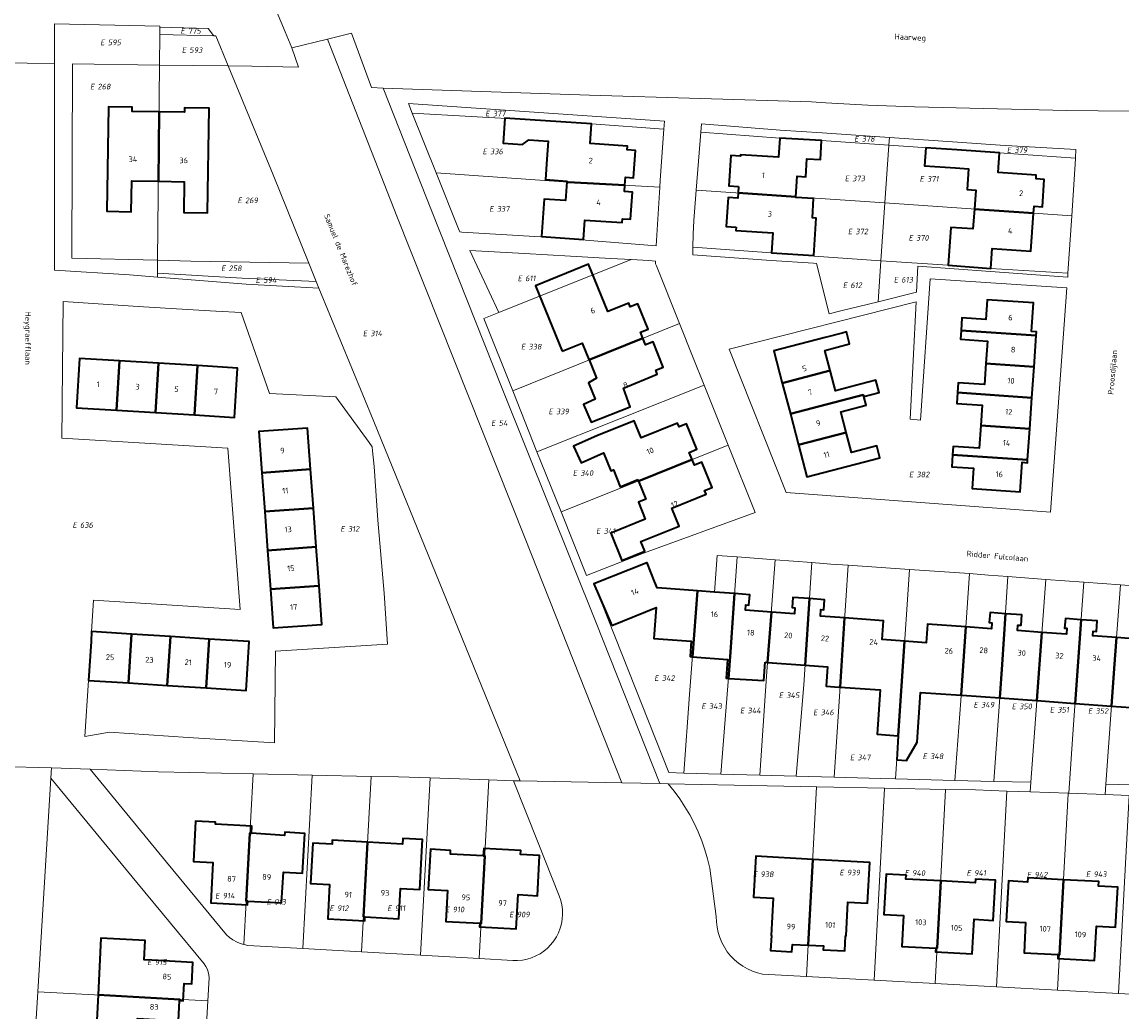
# Model space of a CAD drawing. Header units: metres. Extents: x 154139 to 157705, y 449770 to 453345.
# Tile 21 of 27: x 156479 to 156654, y 451958 to 452115. Entities that reach past the tile are written whole.
import ezdxf
from ezdxf.enums import TextEntityAlignment as Align
from ezdxf.lldxf.tags import DXFTag

# ---------------------------------------------------------------- set-up
doc = ezdxf.new("R2010")
doc.units = ezdxf.units.M
doc.layers.get('0').update_dxf_attribs({"linetype": 'CONTINUOUS'})
for name, color, linetype, lineweight in [('B-WE-KG-GRENS_PERCEEL-G', 150, 'KG-PERCEEL', 18), ('B-WE-KG-GRENS_PERCEEL-S', 150, 'CONTINUOUS', 25), ('B-WE-OG-BEBOUWING-G', 7, 'CONTINUOUS', 35), ('B-WE-OG-BEBOUWING_HUISNUMMER-T18', 10, 'CONTINUOUS', 18), ('B-WE-OG-BEBOUWING_STRAATNAAM-T18', 10, 'CONTINUOUS', 18)]:
    doc.layers.add(name, color=color, linetype=linetype, lineweight=lineweight)
doc.styles.add('NLCS-ISO', font='NLCS-ISO.ttf')
doc.styles.add('NLCS-ISO-M500-T18', font='NLCS-ISO.ttf', dxfattribs={"height": 0.9})
doc.styles.get("Standard").update_dxf_attribs({"font": 'NLCS-ISO.ttf'})
tags = doc.linetypes.add('KG-PERCEEL', pattern='A,5.5,-2,["P",Standard,S=1.8,R=0,X=-0.5,Y=-0.9],-2,5.5,-2,[5,NLCS.SHX,S=0.75,R=0,X=0,Y=0],-2', length=19).pattern_tags.tags
tags[6] = DXFTag(74, 10)

# ---------------------------------------------------------------- blocks, each defined once
blk = doc.blocks.new('SKG-PERCEELNUMMER-SO')
at = {"transparency": 33554687, "style": 'NLCS-ISO', "oblique": 10, "flags": 1}
for tag, p in [('GEMEENTECODE', (0, 2.55)), ('PERCEELGROOTTE', (0, -2.45))]:
    blk.add_attdef(tag, text='', height=1.8, dxfattribs=at).set_placement(p, align=Align.MIDDLE_CENTER)
at = {"transparency": 33554687, "style": 'NLCS-ISO', "oblique": 10}
blk.add_attdef('SECTIE', text='', height=1.8, dxfattribs=at).set_placement((-0.5, 0), align=Align.MIDDLE_RIGHT)
blk.add_attdef('PERCEELNUMMER', text='', height=1.8, dxfattribs=at).set_placement((0.5, 0), align=Align.MIDDLE_LEFT)

msp = doc.modelspace()

# ---------------------------------------------------------------- linework, layer by layer
at = {"layer": 'B-WE-KG-GRENS_PERCEEL-G', "transparency": 33554687, "flags": 128}
for points in [[(156514.088, 452128.609), (156520.441, 452113.409), (156521.513, 452110.842)], [(156483.759, 452108.338), (156483.76, 452114.666), (156500.53, 452114.285), (156500.529, 452114.161)], [(156500.529, 452114.161), (156500.517, 452112.955)], [(156509.067, 452112.76), (156509.052, 452112.789), (156508.187, 452113.925), (156500.529, 452114.161)], [(156500.517, 452112.955), (156500.471, 452108.113)], [(156509.067, 452112.76), (156500.517, 452112.955)], [(156511.391, 452107.965), (156509.406, 452112.753), (156509.067, 452112.76)], [(156521.513, 452110.842), (156527.217, 452112.248)], [(156527.217, 452112.248), (156531.006, 452113.182), (156534.215, 452104.508), (156536.022, 452104.445)], [(156527.217, 452112.248), (156538.215, 452084.053), (156558.619, 452032.731), (156573.988, 451993.854)], [(156511.391, 452107.965), (156515.166, 452107.914), (156522.602, 452107.775), (156521.513, 452110.842)], [(156476.366, 452108.446), (156479.429, 452108.397), (156483.759, 452108.338)], [(156483.759, 452108.338), (156483.754, 452075.473)], [(156500.176, 452077.03), (156486.528, 452077.35), (156486.606, 452108.3), (156500.471, 452108.113)], [(156500.176, 452077.03), (156500.471, 452108.113)], [(156500.471, 452108.113), (156511.391, 452107.965)], [(156511.391, 452107.965), (156518.572, 452090.63), (156524.209, 452076.584)], [(156536.022, 452104.445), (156543.744, 452084.935), (156554.99, 452056.603), (156569.907, 452019.3), (156580.071, 451993.728)], [(156536.022, 452104.445), (156568.854, 452103.287), (156604.202, 452102.241), (156606.488, 452102.091), (156613.165, 452101.738), (156620.579, 452101.474), (156644.802, 452100.862), (156669.827, 452100.584), (156685.378, 452099.737), (156722.486, 452083.197), (156757.464, 452067.759)], [(156580.782, 452099.191), (156540.07, 452101.97), (156540.67, 452100.464)], [(156540.67, 452100.464), (156544.463, 452090.95)], [(156540.67, 452100.464), (156559.421, 452099.396), (156569.165, 452098.731), (156580.713, 452097.905)], [(156580.055, 452088.646), (156580.125, 452089.805), (156580.713, 452097.905)], [(156580.713, 452097.905), (156580.782, 452099.191)], [(156586.574, 452097.407), (156586.682, 452098.758), (156599.211, 452097.73), (156605.872, 452097.324), (156616.578, 452096.586)], [(156585.849, 452088.215), (156586.574, 452097.407)], [(156586.574, 452097.407), (156599.135, 452096.482), (156605.796, 452096.076), (156616.493, 452095.338)], [(156616.493, 452095.338), (156616.578, 452096.586)], [(156616.578, 452096.586), (156627.393, 452095.84), (156634.17, 452095.356), (156646.23, 452094.67), (156646.185, 452093.268)], [(156615.866, 452086.155), (156616.493, 452095.338)], [(156616.493, 452095.338), (156627.304, 452094.593), (156634.081, 452094.109), (156646.185, 452093.268)], [(156645.584, 452084.116), (156646.182, 452093.164), (156646.185, 452093.268)], [(156544.463, 452090.95), (156548.022, 452082.024), (156548.248, 452081.546), (156548.544, 452081.516), (156561.091, 452080.747), (156561.229, 452080.809), (156567.908, 452080.353), (156568.245, 452080.23), (156579.494, 452079.326), (156580.055, 452088.646)], [(156544.463, 452090.95), (156565.476, 452089.489), (156580.055, 452088.646)], [(156585.333, 452079.101), (156585.37, 452081.18), (156585.469, 452083.388), (156585.849, 452088.215)], [(156585.849, 452088.215), (156615.866, 452086.155)], [(156615.237, 452076.922), (156615.866, 452086.155)], [(156615.866, 452086.155), (156645.584, 452084.116)], [(156644.98, 452074.976), (156645.584, 452084.116)], [(156549.827, 452078.602), (156554.438, 452068.704)], [(156549.827, 452078.602), (156558.509, 452078.109), (156565.843, 452077.693), (156572.245, 452077.33), (156575.506, 452077.145)], [(156614.796, 452070.444), (156608.864, 452068.982), (156606.994, 452068.521), (156604.956, 452076.545), (156604.487, 452076.574), (156597.769, 452076.984), (156585.311, 452077.874), (156585.333, 452079.101)], [(156615.237, 452076.922), (156604.596, 452077.692), (156604.563, 452077.812), (156597.845, 452078.222), (156585.333, 452079.101)], [(156500.156, 452074.961), (156500.176, 452077.03)], [(156500.176, 452077.03), (156505.438, 452076.907), (156524.209, 452076.584)], [(156575.506, 452077.145), (156554.438, 452068.704)], [(156579.372, 452076.903), (156578.287, 452076.987), (156575.506, 452077.145)], [(156583.173, 452066.991), (156579.543, 452076.126), (156579.351, 452076.476), (156579.372, 452076.903)], [(156615.237, 452076.922), (156614.796, 452070.444)], [(156615.237, 452076.922), (156625.935, 452076.23), (156632.715, 452075.746), (156644.98, 452074.976)], [(156483.754, 452075.473), (156495.671, 452074.723), (156500.15, 452074.36)], [(156524.209, 452076.584), (156525.376, 452073.676)], [(156614.796, 452070.444), (156620.865, 452071.939), (156621.109, 452076.072), (156632.679, 452075.247), (156644.938, 452074.346), (156644.98, 452074.976)], [(156500.156, 452074.961), (156500.15, 452074.36)], [(156500.15, 452074.36), (156514.229, 452073.219), (156525.826, 452072.58)], [(156500.156, 452074.961), (156513.64, 452074.196), (156525.376, 452073.676)], [(156525.376, 452073.676), (156525.826, 452072.58)], [(156525.826, 452072.58), (156534.537, 452051.386), (156545.526, 452024.419), (156557.841, 451994.159)], [(156554.438, 452068.704), (156552.075, 452067.757), (156556.66, 452056.239)], [(156556.66, 452056.239), (156583.173, 452066.991)], [(156583.173, 452066.991), (156585.352, 452061.508), (156587.096, 452057.159)], [(156556.66, 452056.239), (156560.51, 452046.568)], [(156560.51, 452046.568), (156587.096, 452057.159)], [(156587.096, 452057.159), (156590.934, 452047.587)], [(156564.337, 452036.971), (156590.934, 452047.587)], [(156577.442, 452030.388), (156595.227, 452036.881), (156590.934, 452047.587)], [(156560.51, 452046.568), (156561.19, 452044.858), (156564.337, 452036.971)], [(156564.337, 452036.971), (156568.377, 452026.847), (156577.442, 452030.388)], [(156586.061, 452024.41), (156588.775, 452024.206), (156589.155, 452030.04), (156592.379, 452029.805)], [(156589.772, 451995.247), (156591.289, 452014.653), (156592.379, 452029.805)], [(156592.379, 452029.805), (156598.42, 452029.363)], [(156586.061, 452024.41), (156579.759, 452024.883), (156579.221, 452025.888), (156578.006, 452028.889), (156569.578, 452025.549), (156570.77, 452022.54)], [(156595.945, 451995.073), (156597.044, 452010.817), (156598.42, 452029.363)], [(156598.42, 452029.363), (156604.212, 452028.94)], [(156601.722, 451994.911), (156602.953, 452009.463), (156604.212, 452028.94)], [(156604.212, 452028.94), (156607.237, 452028.685), (156609.995, 452028.494)], [(156607.779, 451994.741), (156609.995, 452028.494)], [(156609.995, 452028.494), (156619.755, 452027.817)], [(156617.535, 451994.475), (156619.755, 452027.817)], [(156619.755, 452027.817), (156629.329, 452027.154)], [(156626.994, 451994.24), (156627.927, 452006.982), (156629.329, 452027.154)], [(156629.329, 452027.154), (156632.347, 452026.914), (156635.409, 452026.687)], [(156633.167, 451994.087), (156634.532, 452012.671), (156635.409, 452026.687)], [(156635.409, 452026.687), (156641.47, 452026.236)], [(156639.082, 451993.94), (156641.47, 452026.236)], [(156641.47, 452026.236), (156647.531, 452025.786)], [(156583.895, 451995.412), (156584.801, 452007.904), (156586.061, 452024.41)], [(156645.128, 451992.202), (156645.87, 452003.158), (156647.531, 452025.786)], [(156647.531, 452025.786), (156653.349, 452025.354)], [(156651.027, 451993.624), (156652.332, 452012.074), (156653.349, 452025.354)], [(156653.349, 452025.354), (156659.454, 452024.901)], [(156570.77, 452022.54), (156581.486, 451995.48), (156583.895, 451995.412)], [(156475.199, 451996.445), (156483.278, 451996.249)], [(156481.109, 451960.607), (156483.179, 451994.624)], [(156483.179, 451994.624), (156483.278, 451996.249)], [(156496.876, 451978.008), (156483.179, 451994.624)], [(156483.278, 451996.249), (156489.425, 451996.02)], [(156501.606, 451981.231), (156489.425, 451996.02)], [(156489.425, 451996.02), (156500.237, 451995.617), (156515.379, 451995.291)], [(156513.886, 451968.112), (156515.379, 451995.291)], [(156515.379, 451995.291), (156524.762, 451995.09)], [(156523.245, 451967.474), (156524.762, 451995.09)], [(156524.762, 451995.09), (156534.122, 451994.888)], [(156532.604, 451966.941), (156534.122, 451994.888)], [(156534.122, 451994.888), (156538.464, 451994.795), (156543.502, 451994.628)], [(156541.969, 451966.408), (156543.502, 451994.628)], [(156543.502, 451994.628), (156552.869, 451994.317)], [(156583.895, 451995.412), (156589.772, 451995.247)], [(156589.772, 451995.247), (156595.945, 451995.073)], [(156595.945, 451995.073), (156601.722, 451994.911)], [(156601.722, 451994.911), (156607.779, 451994.741)], [(156607.779, 451994.741), (156615.211, 451994.532), (156617.535, 451994.475)], [(156551.328, 451965.876), (156552.869, 451994.317)], [(156552.869, 451994.317), (156556.786, 451994.187)], [(156556.786, 451994.187), (156560.712, 451984.286), (156564.052, 451975.861)], [(156556.786, 451994.187), (156557.321, 451994.169), (156557.841, 451994.159)], [(156557.841, 451994.159), (156571.357, 451993.908), (156573.988, 451993.854)], [(156573.988, 451993.854), (156580.071, 451993.728)], [(156580.071, 451993.728), (156581.369, 451993.701)], [(156587.986, 451980.29), (156587.642, 451981.761), (156587.223, 451983.213), (156586.731, 451984.642), (156586.167, 451986.045), (156585.533, 451987.416), (156584.83, 451988.754), (156584.06, 451990.054), (156583.225, 451991.314), (156582.327, 451992.53), (156581.369, 451993.701)], [(156581.369, 451993.701), (156591.87, 451993.484), (156605.007, 451993.223)], [(156605.005, 451993.195), (156603.369, 451963.038)], [(156605.005, 451993.195), (156605.007, 451993.223)], [(156605.007, 451993.223), (156615.806, 451993.009)], [(156615.802, 451992.934), (156614.147, 451962.454)], [(156615.802, 451992.934), (156615.806, 451993.009)], [(156615.806, 451993.009), (156625.523, 451992.816)], [(156617.535, 451994.475), (156626.994, 451994.24)], [(156625.52, 451992.755), (156625.523, 451992.816)], [(156625.523, 451992.816), (156630.246, 451992.722), (156635.28, 451992.546)], [(156626.994, 451994.24), (156633.167, 451994.087)], [(156633.167, 451994.087), (156639.082, 451993.94)], [(156638.97, 451992.417), (156639.082, 451993.94)], [(156650.912, 451992), (156651.027, 451993.624)], [(156651.027, 451993.624), (156657.236, 451993.463)], [(156623.867, 451961.932), (156625.52, 451992.755)], [(156633.612, 451961.397), (156635.278, 451992.509)], [(156635.278, 451992.509), (156635.28, 451992.546)], [(156635.28, 451992.546), (156638.97, 451992.417)], [(156638.97, 451992.417), (156644.989, 451992.207)], [(156643.306, 451960.861), (156644.988, 451992.179)], [(156644.988, 451992.179), (156644.989, 451992.207)], [(156644.989, 451992.207), (156645.128, 451992.202)], [(156645.128, 451992.202), (156650.912, 451992)], [(156650.912, 451992), (156654.741, 451991.866)], [(156653.022, 451960.34), (156654.74, 451991.841)], [(156511.13, 451969.667), (156501.606, 451981.231)], [(156587.986, 451980.29), (156589.031, 451972.57)], [(156496.876, 451978.008), (156507.57, 451965.034)], [(156556.691, 451965.568), (156557.443, 451965.566), (156558.192, 451965.639), (156558.93, 451965.786), (156559.65, 451966.007), (156560.343, 451966.299), (156561.004, 451966.659), (156561.626, 451967.083), (156562.202, 451967.567), (156562.726, 451968.107), (156563.194, 451968.696), (156563.6, 451969.329), (156563.941, 451970), (156564.213, 451970.702), (156564.414, 451971.427), (156564.541, 451972.169), (156564.593, 451972.919), (156564.569, 451973.671), (156564.47, 451974.417), (156564.297, 451975.15), (156564.052, 451975.861)], [(156589.031, 451972.57), (156589.052, 451971.718), (156589.153, 451970.872), (156589.332, 451970.039), (156589.587, 451969.226), (156589.918, 451968.44), (156590.32, 451967.689), (156590.791, 451966.979), (156591.325, 451966.315), (156591.92, 451965.705), (156592.568, 451965.152), (156593.265, 451964.662), (156594.005, 451964.239), (156594.782, 451963.888), (156595.587, 451963.61), (156596.415, 451963.408)], [(156511.618, 451969.246), (156511.13, 451969.667)], [(156512.145, 451968.876), (156511.618, 451969.246)], [(156512.707, 451968.56), (156512.145, 451968.876)], [(156513.298, 451968.302), (156512.707, 451968.56)], [(156513.886, 451968.112), (156513.298, 451968.302)], [(156514.541, 451967.969), (156513.911, 451968.104), (156513.886, 451968.112)], [(156514.541, 451967.969), (156523.245, 451967.474)], [(156523.245, 451967.474), (156532.604, 451966.941)], [(156541.969, 451966.408), (156532.604, 451966.941)], [(156508.359, 451962.844), (156508.325, 451963.317), (156508.227, 451963.781), (156508.066, 451964.228), (156507.846, 451964.648), (156507.57, 451965.034)], [(156541.969, 451966.408), (156551.328, 451965.876)], [(156556.691, 451965.568), (156551.328, 451965.876)], [(156596.415, 451963.408), (156603.369, 451963.038)], [(156508.359, 451962.844), (156508.155, 451959.142)], [(156603.369, 451963.038), (156614.147, 451962.454)], [(156614.147, 451962.454), (156623.867, 451961.932)], [(156623.867, 451961.932), (156633.612, 451961.397)], [(156633.612, 451961.397), (156643.306, 451960.861)], [(156480.329, 451947.354), (156480.744, 451954.616), (156481.109, 451960.607)], [(156481.109, 451960.607), (156508.155, 451959.142)], [(156643.306, 451960.861), (156653.022, 451960.34)], [(156653.022, 451960.34), (156663.838, 451959.753)], [(156507.439, 451945.886), (156508.155, 451959.142)]]:
    msp.add_lwpolyline(points, dxfattribs=at)
for points in [[(156620.836, 452070.429), (156591.066, 452062.869), (156600.165, 452040.073), (156642.203, 452036.914), (156644.813, 452072.624), (156623.049, 452074.096), (156621.499, 452051.575), (156619.87, 452051.72)], [(156513.277, 452021.457), (156511.326, 452047.123), (156484.949, 452048.725), (156484.972, 452053.645), (156484.968, 452054.415), (156485.129, 452070.452), (156497.075, 452069.665), (156504.907, 452069.218), (156509.447, 452068.943), (156509.499, 452068.946), (156513.482, 452068.712), (156517.984, 452055.821), (156528.535, 452055.317), (156533.813, 452048.016), (156534.278, 452047.326), (156534.375, 452046.678), (156534.626, 452044.193), (156535.183, 452035.66), (156536.201, 452024.053), (156536.741, 452015.915), (156518.942, 452014.798), (156518.759, 452000.202), (156505.045, 452001.076), (156492.499, 452001.901), (156488.616, 452001.218), (156489.176, 452010.16), (156489.676, 452017.946), (156489.967, 452022.944)]]:
    msp.add_lwpolyline(points, close=True, dxfattribs=at)
at = {"layer": 'B-WE-OG-BEBOUWING-G', "transparency": 33554687, "flags": 128}
for points in [[(156500.295, 452089.602), (156500.4, 452100.663), (156496.127, 452100.724), (156496.137, 452101.403), (156492.334, 452101.458), (156492.095, 452084.825), (156495.984, 452084.769), (156496.055, 452089.663)], [(156500.4, 452100.663), (156500.295, 452089.602), (156504.395, 452089.543), (156504.325, 452084.644), (156508.103, 452084.59), (156508.343, 452101.225), (156504.447, 452101.281), (156504.438, 452100.605)], [(156559.202, 452096.186), (156562.297, 452095.974), (156562.103, 452093.125), (156561.881, 452089.88), (156565.287, 452089.647), (156565.278, 452089.503), (156565.476, 452089.489), (156574.484, 452088.968), (156574.572, 452090.248), (156575.867, 452090.16), (156576.165, 452094.515), (156574.869, 452094.603), (156574.91, 452095.201), (156568.952, 452095.608), (156569.165, 452098.731), (156559.421, 452099.396), (156555.39, 452099.646), (156555.144, 452095.673), (156558.191, 452095.484)], [(156592.571, 452088.787), (156592.508, 452087.758), (156601.701, 452087.127), (156601.9, 452090.397), (156603.284, 452090.312), (156603.459, 452093.192), (156605.612, 452093.06), (156605.796, 452096.076), (156599.135, 452096.482), (156598.95, 452093.461), (156592.879, 452093.831), (156592.865, 452093.603), (156591.378, 452093.709), (156591.034, 452088.897)], [(156627.099, 452091.723), (156629.167, 452091.576), (156628.932, 452088.289), (156630.314, 452088.191), (156630.099, 452085.178), (156639.516, 452084.532), (156639.595, 452085.633), (156640.905, 452085.539), (156641.203, 452089.894), (156639.906, 452089.987), (156639.948, 452090.58), (156633.86, 452091.015), (156634.081, 452094.109), (156627.304, 452094.593), (156622.351, 452094.947), (156622.146, 452092.075)], [(156561.229, 452080.809), (156567.908, 452080.353), (156568.119, 452083.44), (156574.079, 452083.033), (156574.121, 452083.651), (156575.417, 452083.562), (156575.711, 452087.868), (156574.415, 452087.956), (156574.484, 452088.968), (156565.476, 452089.489), (156565.278, 452089.503), (156565.075, 452086.535), (156561.636, 452086.77)], [(156592.176, 452082.311), (156592.143, 452081.767), (156598.04, 452081.407), (156597.845, 452078.222), (156604.563, 452077.812), (156604.926, 452083.757), (156604.317, 452083.794), (156604.485, 452086.882), (156601.694, 452087.025), (156601.701, 452087.127), (156592.508, 452087.758), (156592.458, 452086.942), (156590.925, 452087.039), (156590.632, 452082.408)], [(156639.516, 452084.532), (156630.099, 452085.178), (156629.873, 452082.014), (156626.366, 452082.265), (156625.935, 452076.23), (156632.715, 452075.746), (156632.94, 452078.906), (156639.083, 452078.467)], [(156564.526, 452062.56), (156567.714, 452063.859), (156568.779, 452061.247), (156568.811, 452061.167), (156577.348, 452064.629), (156576.971, 452065.569), (156578.182, 452066.056), (156576.553, 452070.11), (156575.342, 452069.623), (156575.106, 452070.21), (156571.791, 452068.859), (156568.723, 452076.389), (156560.292, 452072.954)], [(156627.981, 452065.874), (156639.922, 452065.045), (156639.964, 452065.648), (156639.186, 452065.703), (156639.501, 452070.249), (156632.133, 452070.76), (156631.915, 452067.626), (156628.121, 452067.89)], [(156577.348, 452064.629), (156568.811, 452061.167), (156569.996, 452058.242), (156568.7, 452057.515), (156569.794, 452054.911), (156567.925, 452054.073), (156569.124, 452051.28), (156575.323, 452053.685), (156574.268, 452056.672), (156579.655, 452058.889), (156579.401, 452059.52), (156580.607, 452060.005), (156578.974, 452064.069), (156577.768, 452063.584)], [(156609.047, 452065.453), (156606.339, 452064.742), (156598.198, 452062.606), (156599.54, 452057.494), (156607.146, 452059.49), (156606.304, 452062.696), (156610.242, 452063.729), (156609.742, 452065.635)], [(156631.936, 452060.625), (156639.578, 452060.094), (156639.922, 452065.045), (156627.981, 452065.874), (156627.882, 452064.455), (156632.182, 452064.156)], [(156493.651, 452053.172), (156494.129, 452061.018), (156487.748, 452061.406), (156487.27, 452053.56)], [(156493.651, 452053.172), (156499.832, 452052.795), (156500.31, 452060.642), (156494.129, 452061.018)], [(156506.014, 452052.419), (156506.491, 452060.265), (156500.31, 452060.642), (156499.832, 452052.795)], [(156506.491, 452060.265), (156506.014, 452052.419), (156512.394, 452052.031), (156512.872, 452059.877)], [(156599.54, 452057.494), (156600.83, 452052.575), (156612.425, 452055.618), (156612.49, 452055.373), (156614.923, 452055.973), (156614.442, 452057.932), (156611.98, 452057.316), (156607.991, 452056.269), (156607.146, 452059.49)], [(156627.4, 452055.966), (156639.235, 452055.144), (156639.578, 452060.094), (156631.936, 452060.625), (156631.701, 452057.238), (156627.508, 452057.529)], [(156631.122, 452050.733), (156638.891, 452050.194), (156639.235, 452055.144), (156627.4, 452055.966), (156627.279, 452054.227), (156631.345, 452053.945)], [(156600.83, 452052.575), (156602.121, 452047.656), (156609.7, 452049.645), (156608.848, 452052.892), (156612.864, 452053.946), (156612.49, 452055.373), (156612.425, 452055.618)], [(156576.556, 452042.118), (156576.65, 452041.886), (156585.2, 452045.298), (156584.732, 452046.462), (156585.935, 452046.945), (156584.314, 452050.98), (156583.111, 452050.497), (156582.877, 452051.08), (156577.075, 452048.749), (156575.974, 452051.49), (156570.03, 452049.102), (156566.339, 452047.458), (156567.551, 452044.781), (156571.117, 452046.395), (156572.275, 452043.51), (156572.67, 452043.669), (156573.746, 452040.989)], [(156626.615, 452046.072), (156638.548, 452045.243), (156638.891, 452050.194), (156631.122, 452050.733), (156630.871, 452047.118), (156626.708, 452047.407)], [(156516.763, 452043.209), (156524.501, 452043.77), (156524.026, 452050.328), (156516.288, 452049.767)], [(156609.7, 452049.645), (156602.121, 452047.656), (156603.463, 452042.544), (156615.048, 452045.585), (156614.552, 452047.473), (156610.546, 452046.422)], [(156638.548, 452045.243), (156626.615, 452046.072), (156626.483, 452044.167), (156629.947, 452043.926), (156629.722, 452040.681), (156637.361, 452040.151), (156637.689, 452044.875), (156638.518, 452044.817)], [(156517.212, 452037.028), (156524.95, 452037.589), (156524.501, 452043.77), (156516.763, 452043.209)], [(156585.2, 452045.298), (156576.65, 452041.886), (156577.813, 452038.99), (156576.639, 452038.518), (156577.726, 452035.81), (156572.241, 452033.607), (156573.994, 452029.243), (156577.678, 452030.723), (156577.056, 452032.273), (156583.115, 452034.707), (156581.954, 452037.597), (156587.412, 452039.79), (156587.178, 452040.373), (156588.381, 452040.856), (156586.764, 452044.882), (156585.561, 452044.399)], [(156517.66, 452030.847), (156525.398, 452031.408), (156524.95, 452037.589), (156517.212, 452037.028)], [(156517.66, 452030.847), (156518.109, 452024.664), (156525.847, 452025.225), (156525.398, 452031.408)], [(156572.398, 452018.902), (156579.454, 452021.752), (156579.086, 452016.846), (156585.059, 452016.398), (156584.875, 452013.948), (156585.26, 452013.919), (156586.061, 452024.41), (156579.689, 452024.888), (156579.614, 452024.893), (156579.221, 452025.888), (156578.029, 452028.898), (156577.994, 452028.884), (156569.578, 452025.549)], [(156525.847, 452025.225), (156518.109, 452024.664), (156518.554, 452018.52), (156526.292, 452019.081)], [(156590.964, 452010.489), (156591.289, 452014.653), (156591.959, 452023.967), (156588.775, 452024.206), (156586.061, 452024.41), (156585.26, 452013.919), (156590.838, 452013.501), (156590.614, 452010.509)], [(156596.802, 452013.054), (156597.208, 452013.024), (156597.802, 452021.033), (156593.679, 452021.342), (156593.742, 452022.182), (156594.231, 452022.146), (156594.354, 452023.788), (156591.959, 452023.967), (156591.289, 452014.653), (156590.964, 452010.489), (156596.585, 452010.162)], [(156603.154, 452012.577), (156603.84, 452023.185), (156601.225, 452023.381), (156601.103, 452021.751), (156601.532, 452021.718), (156601.46, 452020.758), (156597.802, 452021.033), (156597.208, 452013.024)], [(156608.721, 452009.092), (156609.445, 452020.121), (156605.612, 452020.408), (156605.689, 452021.447), (156606.158, 452021.411), (156606.277, 452023.002), (156603.84, 452023.185), (156603.154, 452012.577), (156606.752, 452012.307), (156606.521, 452009.236), (156608.517, 452009.105)], [(156634.143, 452007.373), (156634.532, 452012.671), (156635.039, 452020.766), (156632.583, 452020.949), (156632.464, 452019.362), (156632.864, 452019.332), (156632.793, 452018.37), (156628.739, 452018.672), (156627.985, 452007.819), (156628.113, 452007.811)], [(156617.994, 452001.364), (156618.995, 452016.398), (156615.403, 452016.665), (156615.627, 452019.657), (156609.445, 452020.121), (156608.721, 452009.092), (156615.122, 452008.67), (156614.655, 452001.585)], [(156618.995, 452016.398), (156617.994, 452001.364), (156617.737, 451997.503), (156619.285, 451997.423), (156620.983, 452000.309), (156621.507, 452008.248), (156627.985, 452007.819), (156628.739, 452018.672), (156622.624, 452019.127), (156622.402, 452016.144)], [(156634.143, 452007.373), (156640.044, 452006.945), (156640.847, 452017.81), (156636.96, 452018.099), (156637.025, 452018.978), (156637.517, 452018.942), (156637.638, 452020.573), (156635.039, 452020.766), (156634.532, 452012.671)], [(156646.116, 452006.504), (156647.093, 452019.822), (156644.568, 452020.01), (156644.454, 452018.486), (156644.792, 452018.461), (156644.722, 452017.521), (156640.847, 452017.81), (156640.044, 452006.945)], [(156651.908, 452006.084), (156652.332, 452012.074), (156652.707, 452016.975), (156648.935, 452017.256), (156648.989, 452017.978), (156649.51, 452017.939), (156649.637, 452019.632), (156647.093, 452019.822), (156646.116, 452006.504)], [(156659.082, 452018.999), (156656.546, 452019.188), (156656.428, 452017.608), (156656.807, 452017.579), (156656.739, 452016.675), (156652.707, 452016.975), (156652.332, 452012.074), (156651.908, 452006.084), (156658.045, 452005.638), (156658.143, 452007.09), (156658.241, 452008.542), (156658.314, 452008.537), (156658.386, 452008.531), (156658.601, 452011.35)], [(156489.176, 452010.16), (156495.539, 452009.751), (156496.04, 452017.537), (156489.676, 452017.946), (156489.575, 452016.376)], [(156501.703, 452009.355), (156502.204, 452017.141), (156496.04, 452017.537), (156495.539, 452009.751)], [(156507.867, 452008.958), (156508.367, 452016.745), (156502.204, 452017.141), (156501.703, 452009.355)], [(156508.367, 452016.745), (156507.867, 452008.958), (156514.23, 452008.549), (156514.731, 452016.336)], [(156514.497, 451975.034), (156514.267, 451975.046), (156514.86, 451985.836), (156515.104, 451985.82), (156515.182, 451986.979), (156509.381, 451987.268), (156509.396, 451987.575), (156506.22, 451987.734), (156505.9, 451981.329), (156508.972, 451981.176), (156508.625, 451974.749), (156514.465, 451974.433)], [(156514.497, 451975.034), (156519.894, 451974.744), (156520.169, 451979.618), (156523.206, 451979.457), (156523.609, 451985.814), (156520.41, 451986.031), (156520.371, 451985.462), (156515.104, 451985.82), (156514.86, 451985.836), (156514.267, 451975.046)], [(156533.553, 451984.41), (156527.949, 451984.719), (156527.913, 451984.073), (156524.84, 451984.243), (156524.487, 451977.845), (156527.53, 451977.677), (156527.253, 451972.221), (156533.107, 451971.914), (156533.139, 451972.515), (156532.907, 451972.528)], [(156533.553, 451984.41), (156532.907, 451972.528), (156533.139, 451972.515), (156538.524, 451972.207), (156538.801, 451977.061), (156541.877, 451976.892), (156542.211, 451982.963), (156542.326, 451984.832), (156539.197, 451985.016), (156539.143, 451984.101)], [(156551.974, 451982.233), (156546.737, 451982.517), (156546.777, 451983.107), (156543.596, 451983.291), (156543.225, 451976.863), (156546.282, 451976.7), (156546.013, 451971.799), (156551.399, 451971.5), (156551.632, 451971.487), (156552.214, 451982.22)], [(156551.974, 451982.233), (156552.214, 451982.22), (156551.632, 451971.487), (156551.399, 451971.5), (156551.37, 451970.92), (156557.224, 451970.596), (156557.526, 451976.061), (156560.59, 451975.893), (156560.941, 451982.294), (156557.894, 451982.455), (156557.927, 451983.097), (156552.039, 451983.421)], [(156604.38, 451981.678), (156595.338, 451982.17), (156594.984, 451975.665), (156598.074, 451975.497), (156597.754, 451969.572), (156597.811, 451969.565), (156597.681, 451967.157), (156601.076, 451966.958), (156601.158, 451968.15), (156603.64, 451968.033)], [(156604.38, 451981.678), (156603.64, 451968.033), (156606.1, 451967.916), (156606.064, 451967.296), (156609.481, 451967.099), (156609.618, 451969.496), (156609.674, 451969.493), (156609.968, 451974.848), (156613.081, 451974.677), (156613.438, 451981.185)], [(156623.947, 451967.537), (156624.167, 451967.525), (156624.742, 451978.25), (156619.213, 451978.538), (156619.246, 451979.139), (156616.06, 451979.312), (156615.71, 451972.882), (156618.797, 451972.714), (156618.531, 451967.832)], [(156623.947, 451967.537), (156623.915, 451966.941), (156629.759, 451966.638), (156630.045, 451972.136), (156633.1, 451971.952), (156633.441, 451978.365), (156630.26, 451978.534), (156630.23, 451977.965), (156624.742, 451978.25), (156624.167, 451967.525)], [(156643.389, 451966.508), (156643.609, 451966.496), (156644.25, 451978.433), (156638.591, 451978.728), (156638.548, 451978.057), (156635.526, 451978.25), (156635.175, 451971.788), (156638.248, 451971.621), (156637.991, 451966.796)], [(156643.389, 451966.508), (156643.356, 451965.903), (156649.187, 451965.591), (156649.498, 451971.057), (156652.536, 451970.894), (156652.888, 451977.253), (156649.86, 451977.421), (156649.901, 451978.14), (156644.25, 451978.433), (156643.609, 451966.496)], [(156490.687, 451960.088), (156503.682, 451959.384), (156503.673, 451959.196), (156504.253, 451959.167), (156504.386, 451961.899), (156505.587, 451961.842), (156505.777, 451965.242), (156499.236, 451965.608), (156498.015, 451965.676), (156498.178, 451968.777), (156491.158, 451969.146)], [(156490.687, 451960.088), (156490.219, 451951.091), (156496.671, 451950.749), (156496.967, 451956.333), (156503.506, 451955.993), (156503.673, 451959.196), (156503.682, 451959.384)]]:
    msp.add_lwpolyline(points, close=True, dxfattribs=at)

# ---------------------------------------------------------------- block references
at = {"layer": 'B-WE-KG-GRENS_PERCEEL-S', "transparency": 33554687, "xscale": 0.5, "yscale": 0.5, "zscale": 0.5}
for p, values in [((156504.749, 452113.533), {'PERCEELNUMMER': '775', 'SECTIE': 'E'}), ((156491.999, 452111.709), {'PERCEELNUMMER': '595', 'SECTIE': 'E'}), ((156504.964, 452110.488), {'PERCEELNUMMER': '593', 'SECTIE': 'E'}), ((156490.368, 452104.681), {'PERCEELNUMMER': '268', 'SECTIE': 'E'}), ((156553.235, 452100.385), {'PERCEELNUMMER': '377', 'SECTIE': 'E'}), ((156611.925, 452096.355), {'PERCEELNUMMER': '378', 'SECTIE': 'E'}), ((156552.803, 452094.353), {'PERCEELNUMMER': '336', 'SECTIE': 'E'}), ((156636.205, 452094.575), {'PERCEELNUMMER': '379', 'SECTIE': 'E'}), ((156610.419, 452090.055), {'PERCEELNUMMER': '373', 'SECTIE': 'E'}), ((156622.322, 452089.982), {'PERCEELNUMMER': '371', 'SECTIE': 'E'}), ((156513.827, 452086.572), {'PERCEELNUMMER': '269', 'SECTIE': 'E'}), ((156553.868, 452085.201), {'PERCEELNUMMER': '337', 'SECTIE': 'E'}), ((156610.923, 452081.617), {'PERCEELNUMMER': '372', 'SECTIE': 'E'}), ((156620.572, 452080.598), {'PERCEELNUMMER': '370', 'SECTIE': 'E'}), ((156511.216, 452075.759), {'PERCEELNUMMER': '258', 'SECTIE': 'E'}), ((156516.71, 452073.878), {'PERCEELNUMMER': '594', 'SECTIE': 'E'}), ((156558.386, 452074.152), {'PERCEELNUMMER': '611', 'SECTIE': 'E'}), ((156610.125, 452073.059), {'PERCEELNUMMER': '612', 'SECTIE': 'E'}), ((156618.22, 452073.934), {'PERCEELNUMMER': '613', 'SECTIE': 'E'}), ((156533.768, 452065.397), {'PERCEELNUMMER': '314', 'SECTIE': 'E'}), ((156558.914, 452063.281), {'PERCEELNUMMER': '338', 'SECTIE': 'E'}), ((156563.295, 452052.969), {'PERCEELNUMMER': '339', 'SECTIE': 'E'}), ((156554.175, 452051.125), {'PERCEELNUMMER': '54', 'SECTIE': 'E'}), ((156567.164, 452043.163), {'PERCEELNUMMER': '340', 'SECTIE': 'E'}), ((156620.634, 452042.933), {'PERCEELNUMMER': '382', 'SECTIE': 'E'}), ((156487.573, 452034.875), {'PERCEELNUMMER': '636', 'SECTIE': 'E'}), ((156530.186, 452034.265), {'PERCEELNUMMER': '312', 'SECTIE': 'E'}), ((156570.863, 452033.928), {'PERCEELNUMMER': '341', 'SECTIE': 'E'}), ((156580.119, 452010.52), {'PERCEELNUMMER': '342', 'SECTIE': 'E'}), ((156599.924, 452007.787), {'PERCEELNUMMER': '345', 'SECTIE': 'E'}), ((156587.605, 452006.045), {'PERCEELNUMMER': '343', 'SECTIE': 'E'}), ((156593.762, 452005.362), {'PERCEELNUMMER': '344', 'SECTIE': 'E'}), ((156605.394, 452005.071), {'PERCEELNUMMER': '346', 'SECTIE': 'E'}), ((156630.904, 452006.29), {'PERCEELNUMMER': '349', 'SECTIE': 'E'}), ((156636.972, 452006.023), {'PERCEELNUMMER': '350', 'SECTIE': 'E'}), ((156643.04, 452005.49), {'PERCEELNUMMER': '351', 'SECTIE': 'E'}), ((156649.107, 452005.29), {'PERCEELNUMMER': '352', 'SECTIE': 'E'}), ((156611.25, 451997.898), {'PERCEELNUMMER': '347', 'SECTIE': 'E'}), ((156622.802, 451998.081), {'PERCEELNUMMER': '348', 'SECTIE': 'E'}), ((156595.794, 451979.302), {'PERCEELNUMMER': '938', 'SECTIE': 'E'}), ((156609.572, 451979.576), {'PERCEELNUMMER': '939', 'SECTIE': 'E'}), ((156619.923, 451979.508), {'PERCEELNUMMER': '940', 'SECTIE': 'E'}), ((156629.794, 451979.508), {'PERCEELNUMMER': '941', 'SECTIE': 'E'}), ((156639.39, 451979.233), {'PERCEELNUMMER': '942', 'SECTIE': 'E'}), ((156648.781, 451979.302), {'PERCEELNUMMER': '943', 'SECTIE': 'E'}), ((156510.257, 451975.893), {'PERCEELNUMMER': '914', 'SECTIE': 'E'}), ((156518.454, 451974.894), {'PERCEELNUMMER': '913', 'SECTIE': 'E'}), ((156528.451, 451973.894), {'PERCEELNUMMER': '912', 'SECTIE': 'E'}), ((156537.647, 451973.894), {'PERCEELNUMMER': '911', 'SECTIE': 'E'}), ((156546.843, 451973.695), {'PERCEELNUMMER': '910', 'SECTIE': 'E'}), ((156557.039, 451972.894), {'PERCEELNUMMER': '909', 'SECTIE': 'E'}), ((156499.461, 451965.298), {'PERCEELNUMMER': '915', 'SECTIE': 'E'})]:
    msp.add_blockref('SKG-PERCEELNUMMER-SO', p, dxfattribs=at).add_auto_attribs(values)

# ---------------------------------------------------------------- texts
at = {"layer": 'B-WE-OG-BEBOUWING_HUISNUMMER-T18', "transparency": 33554687, "style": 'NLCS-ISO-M500-T18'}
for s, p in [('34', (156496.248, 452093.114)), ('36', (156504.319, 452092.936))]:
    msp.add_text(s, height=0.9, dxfattribs=at).set_placement(p, align=Align.MIDDLE)
for s, rotation, p in [('2', 356.1, (156569.071, 452092.896)), ('1', 356.1, (156596.533, 452090.549)), ('2', 356.1, (156637.545, 452087.709)), ('4', 356.1, (156570.328, 452086.255)), ('3', 356.5, (156597.558, 452084.432)), ('4', 355.9, (156635.808, 452081.744)), ('6', 22.2, (156569.386, 452069.027)), ('6', 356, (156635.831, 452067.916)), ('8', 356, (156636.258, 452062.812)), ('5', 14.7, (156603.065, 452059.818)), ('1', 356.5, (156490.7, 452057.289)), ('8', 21.2, (156574.615, 452057.165)), ('10', 356, (156635.915, 452057.862)), ('3', 356.5, (156496.981, 452056.907)), ('5', 356.5, (156503.162, 452056.53)), ('7', 356.5, (156509.443, 452056.148)), ('7', 14.7, (156603.988, 452056.033)), ('12', 356, (156635.571, 452052.911)), ('9', 14.7, (156605.265, 452051.11)), ('9', 4.1, (156520.016, 452046.741)), ('10', 21.9, (156578.522, 452046.68)), ('14', 356, (156635.228, 452047.961)), ('11', 14.7, (156606.581, 452046.095)), ('16', 356, (156634.048, 452042.968)), ('11', 4.2, (156520.478, 452040.372)), ('12', 21.9, (156582.41, 452038.196)), ('13', 4.1, (156520.927, 452034.191)), ('15', 4.2, (156521.375, 452028.009)), ('14', 21.6, (156576.098, 452024.269)), ('17', 4.1, (156521.822, 452021.845)), ('16', 355.7, (156588.751, 452020.698)), ('18', 355.7, (156594.536, 452017.768)), ('20', 355.7, (156600.495, 452017.321)), ('22', 355.7, (156606.33, 452016.844)), ('24', 355.7, (156614.089, 452016.263)), ('28', 355.7, (156631.578, 452014.951)), ('25', 356.3, (156492.608, 452013.849)), ('23', 356.3, (156498.872, 452013.446)), ('26', 355.7, (156626.035, 452014.862)), ('30', 355.7, (156637.626, 452014.54)), ('32', 355.7, (156643.623, 452014.093)), ('34', 355.7, (156649.55, 452013.7)), ('21', 356.3, (156505.035, 452013.05)), ('19', 356.3, (156511.299, 452012.647)), ('87', 356.9, (156511.937, 451978.576)), ('89', 356.9, (156517.524, 451978.877)), ('91', 357, (156530.492, 451976.057)), ('93', 356.7, (156536.341, 451976.338)), ('95', 356.8, (156549.198, 451975.628)), ('97', 356.8, (156555.044, 451974.723)), ('101', 356.7, (156607.164, 451971.239)), ('103', 356.9, (156621.583, 451971.672)), ('99', 356.6, (156600.919, 451970.974)), ('105', 357, (156627.274, 451970.772)), ('107', 356.9, (156641.366, 451970.622)), ('109', 356.9, (156646.962, 451969.716)), ('85', 356.8, (156501.646, 451963.016)), ('83', 357, (156499.615, 451958.197))]:
    msp.add_text(s, height=0.9, rotation=rotation, dxfattribs=at).set_placement(p, align=Align.MIDDLE)
at = {"layer": 'B-WE-OG-BEBOUWING_STRAATNAAM-T18', "transparency": 33554687, "style": 'NLCS-ISO-M500-T18'}
for s, rotation, p in [('Haarweg', 357, (156619.884, 452112.401)), ('Samuel de Marezhof', 292, (156529.318, 452078.695)), ('Heygraefflaan', 270, (156479.424, 452064.634)), ('Proosdijlaan', 85, (156652.199, 452059.184)), ('Ridder Fulcolaan', 355, (156633.762, 452029.935))]:
    msp.add_text(s, height=0.9, rotation=rotation, dxfattribs=at).set_placement(p, align=Align.MIDDLE)

doc.saveas('drawing.dxf')
